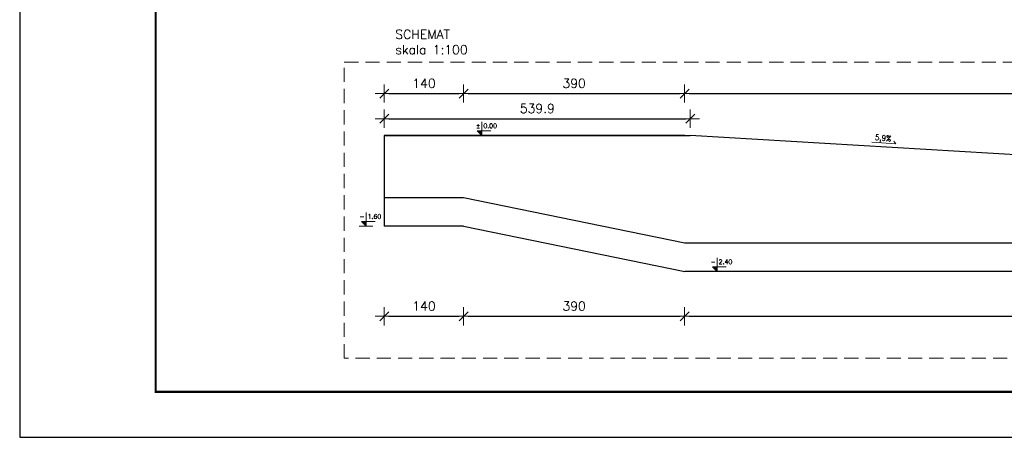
# Model space of a CAD drawing. Extents: x 99844 to 112241, y -209865 to -202412.
# Tile 1 of 12: x 99964 to 104307, y -209865 to -208023. Entities that reach past the tile are written whole.
import ezdxf
from ezdxf.enums import TextEntityAlignment as Align

# ---------------------------------------------------------------- set-up
doc = ezdxf.new("R2010")
doc.units = 0
doc.header["$LTSCALE"] = 5
doc.header["$MEASUREMENT"] = 0
doc.linetypes.add('HIDDEN', pattern=[0.375, 0.25, -0.125])
doc.layers.add('_FORMATKA', color=8, linetype='Continuous', lineweight=15, plot=False)
for name, color, linetype, lineweight in [('_RAMKA', 7, 'Continuous', 35), ('AutoCAD_Structural_Detailing_deskowanie', 2, 'Continuous', 30), ('AutoCAD_Structural_Detailing_symbole graficzne', 7, 'Continuous', 13), ('PS_DIM', 4, 'Continuous', 13), ('PS_HIDDEN', 2, 'HIDDEN', 13), ('PS_POS', 1, 'Continuous', 15)]:
    doc.layers.add(name, color=color, linetype=linetype, lineweight=lineweight)
doc.styles.add('ARIAL', font='arial.ttf')
doc.styles.add('marta', font='simplex.shx', dxfattribs={"width": 0.8})
doc.styles.add('styl2M', font='simplex.shx')
doc.styles.add('style1', font='simplex.shx')
doc.dimstyles.new('Kopia 20_100', dxfattribs={"dimtxt": 40, "dimasz": 20, "dimexe": 20, "dimexo": 150, "dimgap": 25, "dimtad": 1, "dimdec": 1, "dimlfac": 0.4, "dimzin": 9, "dimdsep": 46, "dimtxsty": 'styl2M', "dimblk": 'dimznak', "dimcen": 40, "dimse1": 1, "dimse2": 1, "dimclrd": 8, "dimclre": 8, "dimclrt": 4, "dimadec": 0, "dimazin": 0, "dimtfac": 1, "dimtdec": 1, "dimtix": 1, "dimtmove": 2, "dimatfit": 3, "dimldrblk": 'dimznak', "dimfxl": 5, "dimfxlon": 1, "dimarcsym": 0})

# ---------------------------------------------------------------- blocks, each defined once
blk = doc.blocks.new('*U17')
at = {"layer": '_FORMATKA', "lineweight": -3}
blk.add_lwpolyline([(-600, 0), (0, 0), (0, 297), (-600, 297)], close=True, dxfattribs=at)
at = {"layer": '_RAMKA', "lineweight": -3, "const_width": 0.5}
blk.add_lwpolyline([(-570, 10), (-10, 10), (-10, 287), (-570, 287)], close=True, dxfattribs=at)
blk = doc.blocks.new('dimznak')
at = {"color": 0}
for points in [[(-2, 0), (2, 0)], [(0, 2), (0, -2)]]:
    blk.add_lwpolyline(points, dxfattribs=at)
at = {"color": 3}
blk.add_lwpolyline([(1, 1), (-1, -1)], dxfattribs=at)
blk = doc.blocks.new('*D37')
at = {"layer": 'Defpoints', "color": 0, "transparency": 16777216}
for p in [(106709.8, -208349.3), (102897.3, -208533.8), (106709.8, -208758.8)]:
    blk.add_point(p, dxfattribs=at)
at = {"layer": 'PS_DIM', "color": 8, "lineweight": -2, "transparency": 16777216}
blk.add_line((102917.3, -208349.3), (106689.8, -208349.3), dxfattribs=at)
at = {"layer": 'PS_DIM', "color": 8, "lineweight": -2, "transparency": 16777216, "xscale": 20, "yscale": 20, "zscale": 20, "rotation": 180}
blk.add_blockref('dimznak', (102897.3, -208349.3), dxfattribs=at)
at = {"layer": 'PS_DIM', "color": 8, "lineweight": -2, "transparency": 16777216, "xscale": 20, "yscale": 20, "zscale": 20}
blk.add_blockref('dimznak', (106709.8, -208349.3), dxfattribs=at)
at = {"layer": 'PS_DIM', "color": 4, "transparency": 16777216, "insert": (104803.6, -208304.3), "char_height": 40, "attachment_point": 5, "style": 'styl2M'}
blk.add_mtext('1525', dxfattribs=at)
blk = doc.blocks.new('*D38')
at = {"layer": 'Defpoints', "color": 0, "transparency": 16777216}
for p in [(101922.3, -208349.3), (101572.2, -208533.8), (101922.3, -208808.8)]:
    blk.add_point(p, dxfattribs=at)
at = {"layer": 'PS_DIM', "color": 8, "lineweight": -2, "transparency": 16777216}
blk.add_line((101592.2, -208349.3), (101902.3, -208349.3), dxfattribs=at)
at = {"layer": 'PS_DIM', "color": 8, "lineweight": -2, "transparency": 16777216, "xscale": 20, "yscale": 20, "zscale": 20, "rotation": 180}
blk.add_blockref('dimznak', (101572.2, -208349.3), dxfattribs=at)
at = {"layer": 'PS_DIM', "color": 8, "lineweight": -2, "transparency": 16777216, "xscale": 20, "yscale": 20, "zscale": 20}
blk.add_blockref('dimznak', (101922.3, -208349.3), dxfattribs=at)
at = {"layer": 'PS_DIM', "color": 4, "transparency": 16777216, "insert": (101747.3, -208304.3), "char_height": 40, "attachment_point": 5, "style": 'styl2M'}
blk.add_mtext('140', dxfattribs=at)
blk = doc.blocks.new('*D39')
at = {"layer": 'Defpoints', "color": 0, "transparency": 16777216}
for p in [(102897.3, -208349.3), (102897.3, -208533.8), (101922.3, -208808.8)]:
    blk.add_point(p, dxfattribs=at)
at = {"layer": 'PS_DIM', "color": 8, "lineweight": -2, "transparency": 16777216}
blk.add_line((101942.3, -208349.3), (102877.3, -208349.3), dxfattribs=at)
at = {"layer": 'PS_DIM', "color": 8, "lineweight": -2, "transparency": 16777216, "xscale": 20, "yscale": 20, "zscale": 20, "rotation": 180}
blk.add_blockref('dimznak', (101922.3, -208349.3), dxfattribs=at)
at = {"layer": 'PS_DIM', "color": 8, "lineweight": -2, "transparency": 16777216, "xscale": 20, "yscale": 20, "zscale": 20}
blk.add_blockref('dimznak', (102897.3, -208349.3), dxfattribs=at)
at = {"layer": 'PS_DIM', "color": 4, "transparency": 16777216, "insert": (102409.8, -208304.3), "char_height": 40, "attachment_point": 5, "style": 'styl2M'}
blk.add_mtext('390', dxfattribs=at)
blk = doc.blocks.new('*D41')
at = {"layer": 'Defpoints', "color": 0, "transparency": 16777216}
for p in [(102922.1, -208460), (101572.2, -208533.8), (102922.1, -208533.8)]:
    blk.add_point(p, dxfattribs=at)
at = {"layer": 'PS_DIM', "color": 8, "lineweight": -2, "transparency": 16777216}
blk.add_line((101592.2, -208460), (102902.1, -208460), dxfattribs=at)
at = {"layer": 'PS_DIM', "color": 8, "lineweight": -2, "transparency": 16777216, "xscale": 20, "yscale": 20, "zscale": 20, "rotation": 180}
blk.add_blockref('dimznak', (101572.2, -208460), dxfattribs=at)
at = {"layer": 'PS_DIM', "color": 8, "lineweight": -2, "transparency": 16777216, "xscale": 20, "yscale": 20, "zscale": 20}
blk.add_blockref('dimznak', (102922.1, -208460), dxfattribs=at)
at = {"layer": 'PS_DIM', "color": 4, "transparency": 16777216, "insert": (102247.2, -208415), "char_height": 40, "attachment_point": 5, "style": 'styl2M'}
blk.add_mtext('539.9', dxfattribs=at)
blk = doc.blocks.new('*D42')
at = {"layer": 'Defpoints', "color": 0, "transparency": 16777216}
for p in [(101572.2, -208933.8), (101922.3, -208933.8), (101922.3, -209331.7)]:
    blk.add_point(p, dxfattribs=at)
at = {"layer": 'PS_DIM', "color": 8, "lineweight": -2, "transparency": 16777216}
blk.add_line((101592.2, -209331.7), (101902.3, -209331.7), dxfattribs=at)
at = {"layer": 'PS_DIM', "color": 8, "lineweight": -2, "transparency": 16777216, "xscale": 20, "yscale": 20, "zscale": 20, "rotation": 180}
blk.add_blockref('dimznak', (101572.2, -209331.7), dxfattribs=at)
at = {"layer": 'PS_DIM', "color": 8, "lineweight": -2, "transparency": 16777216, "xscale": 20, "yscale": 20, "zscale": 20}
blk.add_blockref('dimznak', (101922.3, -209331.7), dxfattribs=at)
at = {"layer": 'PS_DIM', "color": 4, "transparency": 16777216, "insert": (101747.3, -209286.7), "char_height": 40, "attachment_point": 5, "style": 'styl2M'}
blk.add_mtext('140', dxfattribs=at)
blk = doc.blocks.new('*D43')
at = {"layer": 'Defpoints', "color": 0, "transparency": 16777216}
for p in [(101922.3, -208933.8), (102897.3, -209133.8), (102897.3, -209331.7)]:
    blk.add_point(p, dxfattribs=at)
at = {"layer": 'PS_DIM', "color": 8, "lineweight": -2, "transparency": 16777216}
blk.add_line((101942.3, -209331.7), (102877.3, -209331.7), dxfattribs=at)
at = {"layer": 'PS_DIM', "color": 8, "lineweight": -2, "transparency": 16777216, "xscale": 20, "yscale": 20, "zscale": 20, "rotation": 180}
blk.add_blockref('dimznak', (101922.3, -209331.7), dxfattribs=at)
at = {"layer": 'PS_DIM', "color": 8, "lineweight": -2, "transparency": 16777216, "xscale": 20, "yscale": 20, "zscale": 20}
blk.add_blockref('dimznak', (102897.3, -209331.7), dxfattribs=at)
at = {"layer": 'PS_DIM', "color": 4, "transparency": 16777216, "insert": (102409.8, -209286.7), "char_height": 40, "attachment_point": 5, "style": 'styl2M'}
blk.add_mtext('390', dxfattribs=at)
blk = doc.blocks.new('*D44')
at = {"layer": 'Defpoints', "color": 0, "transparency": 16777216}
for p in [(102897.3, -209133.8), (106709.8, -209133.8), (106709.8, -209331.7)]:
    blk.add_point(p, dxfattribs=at)
at = {"layer": 'PS_DIM', "color": 8, "lineweight": -2, "transparency": 16777216}
blk.add_line((102917.3, -209331.7), (106689.8, -209331.7), dxfattribs=at)
at = {"layer": 'PS_DIM', "color": 8, "lineweight": -2, "transparency": 16777216, "xscale": 20, "yscale": 20, "zscale": 20, "rotation": 180}
blk.add_blockref('dimznak', (102897.3, -209331.7), dxfattribs=at)
at = {"layer": 'PS_DIM', "color": 8, "lineweight": -2, "transparency": 16777216, "xscale": 20, "yscale": 20, "zscale": 20}
blk.add_blockref('dimznak', (106709.8, -209331.7), dxfattribs=at)
at = {"layer": 'PS_DIM', "color": 4, "transparency": 16777216, "insert": (104803.6, -209286.7), "char_height": 40, "attachment_point": 5, "style": 'styl2M'}
blk.add_mtext('1525', dxfattribs=at)

msp = doc.modelspace()

# ---------------------------------------------------------------- hatches: boundary and pattern name
at = {"layer": 'AutoCAD_Structural_Detailing_symbole graficzne'}
for points in [[(101982.63, -208513.82), (102002.63, -208533.82), (102002.63, -208513.82)], [(101471.99, -208913.82), (101491.99, -208933.82), (101491.99, -208913.82)], [(103020.63, -209113.82), (103040.63, -209133.82), (103040.63, -209113.82)]]:
    msp.add_hatch(color=1, dxfattribs=at).paths.add_polyline_path(points, flags=0)

# ---------------------------------------------------------------- linework, layer by layer
at = {"layer": 'AutoCAD_Structural_Detailing_deskowanie'}
for p, q in [((102897.34, -208533.82), (101572.24, -208533.82)), ((101572.24, -208533.82), (101572.24, -208933.82)), ((101572.24, -208533.82), (102922.09, -208533.82)), ((106709.84, -208758.82), (102922.09, -208533.82)), ((101922.34, -208808.82), (101572.24, -208808.82)), ((102897.34, -209008.82), (101922.34, -208808.82)), ((101922.34, -208933.82), (101572.24, -208933.82)), ((101922.34, -208933.82), (102897.34, -209133.82)), ((106709.84, -209008.82), (102897.34, -209008.82)), ((106709.84, -209133.82), (102897.34, -209133.82))]:
    msp.add_line(p, q, dxfattribs=at)
at = {"layer": 'AutoCAD_Structural_Detailing_symbole graficzne', "color": 1}
for p, q in [((102002.63, -208533.82), (102002.63, -208473.82)), ((102032.63, -208533.82), (101972.63, -208533.82)), ((102042.63, -208513.82), (101982.63, -208513.82)), ((101982.63, -208513.82), (102002.63, -208533.82)), ((101491.99, -208933.82), (101491.99, -208873.82)), ((101521.99, -208933.82), (101461.99, -208933.82)), ((101531.99, -208913.82), (101471.99, -208913.82)), ((101471.99, -208913.82), (101491.99, -208933.82)), ((103040.63, -209133.82), (103040.63, -209073.82)), ((103070.63, -209133.82), (103010.63, -209133.82)), ((103080.63, -209113.82), (103020.63, -209113.82)), ((103020.63, -209113.82), (103040.63, -209133.82))]:
    msp.add_line(p, q, dxfattribs=at)
at = {"layer": 'PS_DIM'}
msp.add_lwpolyline([(103722.72, -208563.94), (103829.61, -208570.24), (103819.67, -208558.57)], dxfattribs=at)
at = {"layer": 'PS_HIDDEN', "ltscale": 50}
msp.add_lwpolyline([(101395.22, -208210.63), (106945.36, -208210.63), (106945.36, -209516.46), (101395.22, -209516.46)], close=True, dxfattribs=at)

# ---------------------------------------------------------------- block references
at = {"layer": 'PS_DIM', "xscale": 20, "yscale": 20, "zscale": 20}
msp.add_blockref('*U17', (111963.71, -209865.43), dxfattribs=at)

# ---------------------------------------------------------------- texts
at = {"layer": 'AutoCAD_Structural_Detailing_symbole graficzne', "color": 2}
for s, height, style, p in [('SCHEMAT ', 40, 'style1', (101621.1, -208120.28)), ('skala 1:100', 40, 'style1', (101621.1, -208187.85)), ('0.00 ', 20, 'marta', (102009.3, -208507.15)), ('1.60', 20, 'marta', (101498.66, -208907.15)), ('2.40 ', 20, 'marta', (103047.29, -209107.15))]:
    msp.add_text(s, height=height, dxfattribs=dict(at, style=style)).set_placement(p, align=Align.BOTTOM_LEFT)
at = {"layer": 'AutoCAD_Structural_Detailing_symbole graficzne', "color": 2, "style": 'marta'}
for s, p in [('±', (101995.97, -208507.15)), ('-', (101485.33, -208907.15)), ('-', (103033.96, -209107.15))]:
    msp.add_text(s, height=20, dxfattribs=at).set_placement(p, align=Align.BOTTOM_RIGHT)
at = {"layer": 'PS_POS', "color": 2, "insert": (103738.64, -208528.98), "char_height": 25, "width": 725.0969, "attachment_point": 1, "rotation": 354.56299, "style": 'ARIAL'}
msp.add_mtext('{\\Fsimplex|c238;\\W0.9;5,9%}', dxfattribs=at)

# ---------------------------------------------------------------- dimensions: what is measured, and where the dimension line sits
at = {"layer": 'PS_DIM'}
for base, p1, p2, picture, middle in [((101922.34, -208349.31), (101572.24, -208533.82), (101922.34, -208808.82), '*D38', (101747.29, -208304.31)), ((102897.34, -208349.31), (101922.34, -208808.82), (102897.34, -208533.82), '*D39', (102409.84, -208304.31)), ((106709.84, -208349.31), (102897.34, -208533.82), (106709.84, -208758.82), '*D37', (104803.59, -208304.31)), ((102922.09, -208460.01), (101572.24, -208533.82), (102922.09, -208533.82), '*D41', (102247.16, -208415.01)), ((101922.34, -209331.66), (101572.24, -208933.82), (101922.34, -208933.82), '*D42', (101747.29, -209286.66)), ((102897.34, -209331.66), (101922.34, -208933.82), (102897.34, -209133.82), '*D43', (102409.84, -209286.66)), ((106709.84, -209331.66), (102897.34, -209133.82), (106709.84, -209133.82), '*D44', (104803.59, -209286.66))]:
    dim = msp.add_linear_dim(base=base, p1=p1, p2=p2, dimstyle='Kopia 20_100', dxfattribs=at)
    dim.commit()
    dim.dimension.update_dxf_attribs({"geometry": picture, "text_midpoint": middle})

doc.saveas('drawing.dxf')
